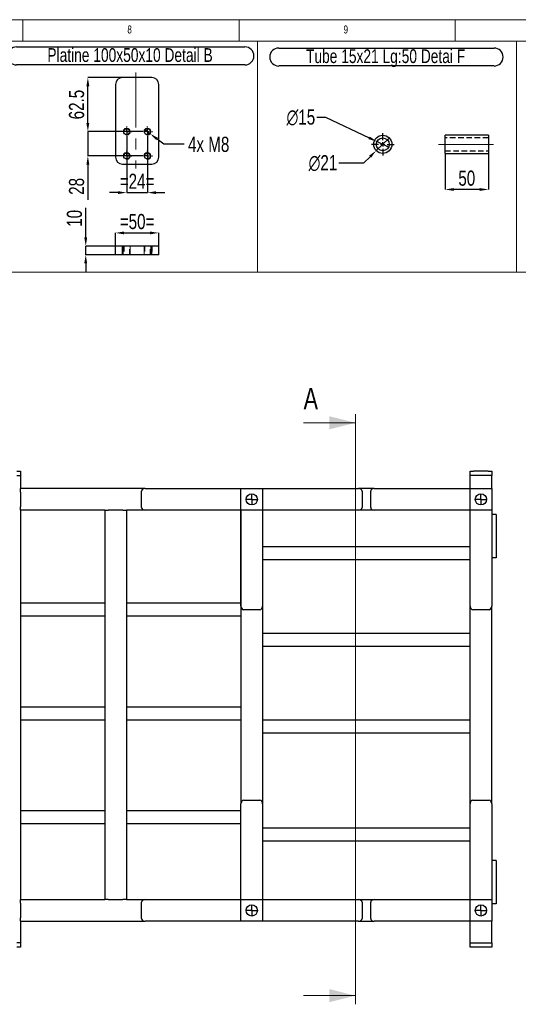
# Model space of a CAD drawing. Header units: millimetres. Extents: x 5 to 589, y 5 to 415.
# Tile 14 of 16: x 346 to 462, y 187 to 415. Entities that reach past the tile are written whole.
import ezdxf

# ---------------------------------------------------------------- set-up
doc = ezdxf.new("R2010")
doc.units = ezdxf.units.MM
doc.header["$PDSIZE"] = -1
doc.linetypes.add('CENTERX2', pattern=[20.32, 12.7, -2.54, 2.54, -2.54])
doc.linetypes.add('HIDDEN', pattern=[1.905, 1.27, -0.635])
for name, color, linetype in [('COTES', 1, 'Continuous'), ('NOTES', 6, 'Continuous'), ('TRAIT-FINS', 9, 'Continuous'), ('TRAIT-MIXTES', 3, 'CENTERX2'), ('TRAIT-TIRET', 2, 'HIDDEN')]:
    doc.layers.add(name, color=color, linetype=linetype)
doc.layers.add('TRAIT-FORT', color=4, linetype='Continuous', lineweight=25)
doc.styles.add('SLDTEXTSTYLE0', font='TXT', dxfattribs={"width": 0.75})
doc.dimstyles.new('SLDDIMSTYLE2', dxfattribs={"dimtxt": 3.5, "dimasz": 2, "dimexe": 0, "dimexo": 0.0625, "dimgap": 0.875, "dimtad": 1, "dimdec": 0, "dimlfac": 5, "dimrnd": 1e-09, "dimzin": 12, "dimdsep": 46, "dimtxsty": 'SLDTEXTSTYLE0', "dimsah": 1, "dimcen": 0.09, "dimadec": 0, "dimazin": 3, "dimtfac": 1, "dimtdec": 0, "dimtmove": 0, "dimatfit": 0, "dimfxl": 1, "dimfrac": 2, "dimtolj": 1, "dimtzin": 12, "dimarcsym": 0})
doc.dimstyles.new('SLDDIMSTYLE3', dxfattribs={"dimtxt": 3.5, "dimasz": 2, "dimexe": 0, "dimexo": 0.0625, "dimgap": 0.875, "dimtad": 1, "dimlfac": 5, "dimrnd": 1e-09, "dimzin": 12, "dimdsep": 46, "dimtxsty": 'SLDTEXTSTYLE0', "dimsah": 1, "dimcen": 0.09, "dimadec": 0, "dimazin": 3, "dimtfac": 1, "dimtmove": 0, "dimatfit": 0, "dimfxl": 1, "dimfrac": 2, "dimtolj": 1, "dimtzin": 12, "dimarcsym": 0})
doc.dimstyles.new('SLDDIMSTYLE4', dxfattribs={"dimtxt": 3.5, "dimasz": 2, "dimexe": 0, "dimexo": 0.0625, "dimgap": 0.875, "dimtad": 1, "dimdec": 1, "dimlfac": 5, "dimrnd": 1e-09, "dimzin": 12, "dimdsep": 46, "dimtxsty": 'SLDTEXTSTYLE0', "dimsah": 1, "dimcen": 0.09, "dimadec": 0, "dimazin": 3, "dimtfac": 1, "dimtdec": 1, "dimtofl": 0, "dimtmove": 0, "dimatfit": 3, "dimfxl": 1, "dimfrac": 2, "dimtolj": 1, "dimtzin": 12, "dimarcsym": 0})
doc.dimstyles.new('SLDDIMSTYLE5', dxfattribs={"dimtxt": 3.5, "dimasz": 2, "dimexe": 0, "dimexo": 0.0625, "dimgap": 0.875, "dimtad": 0, "dimtih": 1, "dimtoh": 1, "dimlfac": 5, "dimrnd": 1e-09, "dimzin": 12, "dimdsep": 46, "dimtxsty": 'SLDTEXTSTYLE0', "dimblk1": 'NONE', "dimsah": 1, "dimcen": 0, "dimadec": 0, "dimazin": 3, "dimtfac": 1, "dimtmove": 0, "dimatfit": 3, "dimldrblk": 'NONE', "dimfxl": 1, "dimfrac": 2, "dimtolj": 1, "dimtzin": 12, "dimarcsym": 0})
doc.dimstyles.new('SLDDIMSTYLE6', dxfattribs={"dimtxt": 3.5, "dimasz": 2, "dimexe": 0, "dimexo": 0.0625, "dimgap": 0.875, "dimtad": 0, "dimtih": 1, "dimtoh": 1, "dimlfac": 5, "dimrnd": 1e-09, "dimzin": 12, "dimdsep": 46, "dimtxsty": 'SLDTEXTSTYLE0', "dimblk1": 'NONE', "dimsah": 1, "dimcen": 0, "dimadec": 0, "dimazin": 3, "dimtfac": 1, "dimtmove": 0, "dimatfit": 3, "dimldrblk": 'NONE', "dimfxl": 1, "dimfrac": 2, "dimtolj": 1, "dimtzin": 12, "dimarcsym": 0})

# ---------------------------------------------------------------- blocks, each defined once
blk = doc.blocks.new('_D_14')
at = {"layer": 'COTES', "color": 0, "lineweight": -2, "transparency": 16777216}
for p, q in [((368.41, 362.75), (368.41, 365.72)), ((370.41, 365.72), (376.41, 365.72)), ((378.41, 362.75), (378.41, 365.72))]:
    blk.add_line(p, q, dxfattribs=at)
at = {"layer": 'COTES', "color": 0, "transparency": 16777216}
for points in [[(370.41, 366.05), (370.41, 365.39), (368.41, 365.72)], [(376.41, 366.05), (376.41, 365.39), (378.41, 365.72)]]:
    blk.add_solid(points, dxfattribs=at)
at = {"layer": 'Defpoints', "color": 0, "transparency": 16777216}
for p in [(378.41, 365.72), (368.41, 362.68), (378.41, 362.68)]:
    blk.add_point(p, dxfattribs=at)
at = {"layer": 'COTES', "color": 0, "transparency": 16777216, "insert": (373.41, 370.1), "char_height": 3.5, "attachment_point": 2, "style": 'SLDTEXTSTYLE0'}
blk.add_mtext('\\A1;=50=', dxfattribs=at)
blk = doc.blocks.new('_D_15')
at = {"layer": 'COTES', "color": 0, "lineweight": -2, "transparency": 16777216}
for p, q in [((361.54, 364.68), (361.54, 371.5)), ((368.35, 362.68), (361.54, 362.68)), ((361.54, 360.68), (361.54, 362.68)), ((368.35, 360.68), (361.54, 360.68)), ((361.54, 358.68), (361.54, 356.68))]:
    blk.add_line(p, q, dxfattribs=at)
at = {"layer": 'COTES', "color": 0, "transparency": 16777216}
for points in [[(361.2, 364.68), (361.87, 364.68), (361.54, 362.68)], [(361.2, 358.68), (361.87, 358.68), (361.54, 360.68)]]:
    blk.add_solid(points, dxfattribs=at)
at = {"layer": 'Defpoints', "color": 0, "transparency": 16777216}
for p in [(361.54, 362.68), (368.41, 362.68), (368.41, 360.68)]:
    blk.add_point(p, dxfattribs=at)
at = {"layer": 'COTES', "color": 0, "transparency": 16777216, "insert": (357.16, 369.09), "char_height": 3.5, "attachment_point": 2, "rotation": 90, "style": 'SLDTEXTSTYLE0'}
blk.add_mtext('\\A1;10', dxfattribs=at)
blk = doc.blocks.new('_D_16')
at = {"layer": 'COTES', "color": 0, "lineweight": -2, "transparency": 16777216}
for p, q in [((454.66, 388.23), (454.66, 375.76)), ((444.66, 384.03), (444.66, 375.76)), ((452.66, 375.76), (446.66, 375.76))]:
    blk.add_line(p, q, dxfattribs=at)
at = {"layer": 'COTES', "color": 0, "transparency": 16777216}
for points in [[(446.66, 376.09), (446.66, 375.42), (444.66, 375.76)], [(452.66, 376.09), (452.66, 375.42), (454.66, 375.76)]]:
    blk.add_solid(points, dxfattribs=at)
at = {"layer": 'Defpoints', "color": 0, "transparency": 16777216}
for p in [(454.66, 388.29), (444.66, 384.09), (444.66, 375.76)]:
    blk.add_point(p, dxfattribs=at)
at = {"layer": 'COTES', "color": 0, "transparency": 16777216, "insert": (449.66, 380.13), "char_height": 3.5, "attachment_point": 2, "style": 'SLDTEXTSTYLE0'}
blk.add_mtext('\\A1;50', dxfattribs=at)
blk = doc.blocks.new('SW_NOTE_4')
at = {"layer": 'NOTES', "color": 0}
for p, q in [((-0.01, 4.39), (49.8, 4.39)), ((49.8, 0.24), (-0.01, 0.24))]:
    blk.add_line(p, q, dxfattribs=at)
for centre, start, end in [((-0.01, 2.31), 90, 270), ((49.8, 2.31), 270, 90)]:
    blk.add_arc(centre, 2.08, start, end, dxfattribs=at)
at = {"layer": 'NOTES', "color": 0, "insert": (24.71, 4.09), "char_height": 3.175, "attachment_point": 2, "style": 'SLDTEXTSTYLE0'}
blk.add_mtext('Tube 15x21 Lg:50 Detai F', dxfattribs=at)
blk = doc.blocks.new('_D_17')
at = {"layer": 'COTES', "color": 0, "lineweight": -2, "transparency": 16777216}
for p, q in [((369.95, 401.63), (362.03, 401.63)), ((362.03, 391.13), (362.03, 399.63)), ((374.55, 389.13), (362.03, 389.13))]:
    blk.add_line(p, q, dxfattribs=at)
at = {"layer": 'COTES', "color": 0, "transparency": 16777216}
for points in [[(361.69, 399.63), (362.36, 399.63), (362.03, 401.63)], [(361.69, 391.13), (362.36, 391.13), (362.03, 389.13)]]:
    blk.add_solid(points, dxfattribs=at)
at = {"layer": 'Defpoints', "color": 0, "transparency": 16777216}
for p in [(362.03, 401.63), (370.01, 401.63), (374.61, 389.13)]:
    blk.add_point(p, dxfattribs=at)
at = {"layer": 'COTES', "color": 0, "transparency": 16777216, "insert": (357.65, 395.38), "char_height": 3.5, "attachment_point": 2, "rotation": 90, "style": 'SLDTEXTSTYLE0'}
blk.add_mtext('\\A1;62.5', dxfattribs=at)
blk = doc.blocks.new('_D_18')
at = {"layer": 'COTES', "color": 0, "lineweight": -2, "transparency": 16777216}
for p, q in [((362.03, 391.13), (362.03, 393.13)), ((374.55, 389.13), (362.03, 389.13)), ((362.03, 389.13), (362.03, 383.53)), ((374.55, 383.53), (362.03, 383.53)), ((362.03, 381.53), (362.03, 373.4))]:
    blk.add_line(p, q, dxfattribs=at)
at = {"layer": 'COTES', "color": 0, "transparency": 16777216}
for points in [[(361.69, 391.13), (362.36, 391.13), (362.03, 389.13)], [(361.69, 381.53), (362.36, 381.53), (362.03, 383.53)]]:
    blk.add_solid(points, dxfattribs=at)
at = {"layer": 'Defpoints', "color": 0, "transparency": 16777216}
for p in [(374.61, 389.13), (362.03, 383.53), (374.61, 383.53)]:
    blk.add_point(p, dxfattribs=at)
at = {"layer": 'COTES', "color": 0, "transparency": 16777216, "insert": (357.65, 376.47), "char_height": 3.5, "attachment_point": 2, "rotation": 90, "style": 'SLDTEXTSTYLE0'}
blk.add_mtext('\\A1;28', dxfattribs=at)
blk = doc.blocks.new('_D_19')
at = {"layer": 'COTES', "color": 0, "lineweight": -2, "transparency": 16777216}
for p, q in [((371.01, 387.87), (371.01, 375.03)), ((375.81, 387.87), (375.81, 375.03)), ((369.01, 375.03), (367.01, 375.03)), ((371.01, 375.03), (375.81, 375.03)), ((377.81, 375.03), (379.81, 375.03))]:
    blk.add_line(p, q, dxfattribs=at)
at = {"layer": 'COTES', "color": 0, "transparency": 16777216}
for points in [[(369.01, 375.36), (369.01, 374.7), (371.01, 375.03)], [(377.81, 375.36), (377.81, 374.7), (375.81, 375.03)]]:
    blk.add_solid(points, dxfattribs=at)
at = {"layer": 'Defpoints', "color": 0, "transparency": 16777216}
for p in [(371.01, 387.93), (375.81, 387.93), (375.81, 375.03)]:
    blk.add_point(p, dxfattribs=at)
at = {"layer": 'COTES', "color": 0, "transparency": 16777216, "insert": (373.41, 379.41), "char_height": 3.5, "attachment_point": 2, "style": 'SLDTEXTSTYLE0'}
blk.add_mtext('\\A1;=24=', dxfattribs=at)
blk = doc.blocks.new('_D_20')
at = {"layer": 'COTES', "color": 0, "lineweight": -2, "transparency": 16777216}
for p, q in [((375.18, 389.62), (376.45, 388.64)), ((379.62, 386.2), (378.03, 387.42)), ((384.32, 386.2), (379.62, 386.2))]:
    blk.add_line(p, q, dxfattribs=at)
at = {"layer": 'COTES', "color": 0, "transparency": 16777216}
blk.add_solid([(378.24, 387.69), (377.83, 387.16), (376.45, 388.64)], dxfattribs=at)
at = {"layer": 'Defpoints', "color": 0, "transparency": 16777216}
for p in [(375.18, 389.62), (376.45, 388.64)]:
    blk.add_point(p, dxfattribs=at)
at = {"layer": 'COTES', "color": 0, "transparency": 16777216, "insert": (385.19, 387.95), "char_height": 3.5, "attachment_point": 1, "style": 'SLDTEXTSTYLE0'}
blk.add_mtext('\\A1;4x M8', dxfattribs=at)
blk = doc.blocks.new('_None')
blk = doc.blocks.new('SW_NOTE_5')
at = {"layer": 'NOTES', "color": 0}
for p, q in [((-0.06, 4.37), (52.77, 4.37)), ((52.77, 0.22), (-0.06, 0.22))]:
    blk.add_line(p, q, dxfattribs=at)
for centre, start, end in [((-0.06, 2.3), 90, 270), ((52.77, 2.3), 270, 90)]:
    blk.add_arc(centre, 2.08, start, end, dxfattribs=at)
at = {"layer": 'NOTES', "color": 0, "insert": (26.19, 4.09), "char_height": 3.175, "attachment_point": 2, "style": 'SLDTEXTSTYLE0'}
blk.add_mtext('Platine 100x50x10 Detail B', dxfattribs=at)
blk = doc.blocks.new('SW_CENTERMARKSYMBOL_14')
at = {"layer": 'TRAIT-MIXTES', "color": 0}
for p, q in [((-1, 0), (-1.2, 0)), ((0, 0), (-0.5, 0)), ((0, 1), (0, 1.2)), ((0, 0), (0, 0.5)), ((0, 0), (0, -0.5)), ((0, 0), (0.5, 0)), ((1, 0), (1.2, 0)), ((0, -1), (0, -1.2))]:
    blk.add_line(p, q, dxfattribs=at)
blk = doc.blocks.new('SW_CENTERMARKSYMBOL_15')
at = {"layer": 'TRAIT-MIXTES', "color": 0}
for p, q in [((-1, 0), (-1.2, 0)), ((0, 0), (-0.5, 0)), ((0, 1), (0, 1.2)), ((0, 0), (0, 0.5)), ((0, 0), (0, -0.5)), ((0, 0), (0.5, 0)), ((1, 0), (1.2, 0)), ((0, -1), (0, -1.2))]:
    blk.add_line(p, q, dxfattribs=at)
blk = doc.blocks.new('SW_CENTERMARKSYMBOL_16')
at = {"layer": 'TRAIT-MIXTES', "color": 0}
for p, q in [((-1, 0), (-1.2, 0)), ((0, 0), (-0.5, 0)), ((0, 1), (0, 1.2)), ((0, 0), (0, 0.5)), ((0, 0), (0, -0.5)), ((0, 0), (0.5, 0)), ((1, 0), (1.2, 0)), ((0, -1), (0, -1.2))]:
    blk.add_line(p, q, dxfattribs=at)
blk = doc.blocks.new('SW_CENTERMARKSYMBOL_17')
at = {"layer": 'TRAIT-MIXTES', "color": 0}
for p, q in [((-1, 0), (-1.2, 0)), ((0, 0), (-0.5, 0)), ((0, 1), (0, 1.2)), ((0, 0), (0, 0.5)), ((0, 0), (0, -0.5)), ((0, 0), (0.5, 0)), ((1, 0), (1.2, 0)), ((0, -1), (0, -1.2))]:
    blk.add_line(p, q, dxfattribs=at)
blk = doc.blocks.new('_D_21')
at = {"layer": 'COTES', "color": 0, "lineweight": -2, "transparency": 16777216}
for p, q in [((431.74, 387.65), (428.72, 384.73)), ((425.85, 381.95), (427.29, 383.34)), ((420.08, 381.95), (425.85, 381.95))]:
    blk.add_line(p, q, dxfattribs=at)
at = {"layer": 'COTES', "color": 0, "transparency": 16777216}
blk.add_solid([(427.06, 383.58), (427.52, 383.1), (428.72, 384.73)], dxfattribs=at)
at = {"layer": 'Defpoints', "color": 0, "transparency": 16777216}
for p in [(431.74, 387.65), (428.72, 384.73)]:
    blk.add_point(p, dxfattribs=at)
at = {"layer": 'COTES', "color": 0, "transparency": 16777216, "insert": (413.08, 383.7), "char_height": 3.5, "attachment_point": 1, "style": 'SLDTEXTSTYLE0'}
blk.add_mtext('\\A1;∅21', dxfattribs=at)
blk = doc.blocks.new('_D_22')
at = {"layer": 'COTES', "color": 0, "lineweight": -2, "transparency": 16777216}
for p, q in [((414.98, 392.5), (416.98, 392.5)), ((416.98, 392.5), (427.07, 387.69)), ((431.59, 385.54), (428.88, 386.83))]:
    blk.add_line(p, q, dxfattribs=at)
at = {"layer": 'COTES', "color": 0, "transparency": 16777216}
blk.add_solid([(427.22, 387.99), (426.93, 387.39), (428.88, 386.83)], dxfattribs=at)
at = {"layer": 'Defpoints', "color": 0, "transparency": 16777216}
for p in [(428.88, 386.83), (431.59, 385.54)]:
    blk.add_point(p, dxfattribs=at)
at = {"layer": 'COTES', "color": 0, "transparency": 16777216, "insert": (407.98, 394.25), "char_height": 3.5, "attachment_point": 1, "style": 'SLDTEXTSTYLE0'}
blk.add_mtext('\\A1;∅15', dxfattribs=at)
blk = doc.blocks.new('SW_CENTERMARKSYMBOL_18')
at = {"layer": 'TRAIT-MIXTES', "color": 0}
for p, q in [((0, 1), (0, 2.6)), ((-1, 0), (-2.6, 0)), ((0, 0), (-0.5, 0)), ((0, 0), (0, 0.5)), ((0, 0), (0, -0.5)), ((0, 0), (0.5, 0)), ((1, 0), (2.6, 0)), ((0, -1), (0, -2.6))]:
    blk.add_line(p, q, dxfattribs=at)
blk = doc.blocks.new('SW_CENTERMARKSYMBOL_33')
at = {"layer": 'TRAIT-MIXTES', "color": 0}
for p, q in [((0, 2.5), (0, 2.55)), ((-2.5, 0), (-2.55, 0)), ((0, 0), (-1.25, 0)), ((0, 0), (0, 1.25)), ((0, 0), (0, -1.25)), ((0, 0), (1.25, 0)), ((2.5, 0), (2.55, 0)), ((0, -2.5), (0, -2.55))]:
    blk.add_line(p, q, dxfattribs=at)
blk = doc.blocks.new('SW_CENTERMARKSYMBOL_34')
at = {"layer": 'TRAIT-MIXTES', "color": 0}
for p, q in [((0, 2.5), (0, 2.55)), ((-2.5, 0), (-2.55, 0)), ((0, 0), (-1.25, 0)), ((0, 0), (0, 1.25)), ((0, 0), (0, -1.25)), ((0, 0), (1.25, 0)), ((2.5, 0), (2.55, 0)), ((0, -2.5), (0, -2.55))]:
    blk.add_line(p, q, dxfattribs=at)
blk = doc.blocks.new('SW_CENTERMARKSYMBOL_35')
at = {"layer": 'TRAIT-MIXTES', "color": 0}
for p, q in [((0, 2.5), (0, 2.55)), ((-2.5, 0), (-2.55, 0)), ((0, 0), (-1.25, 0)), ((0, 0), (0, 1.25)), ((0, 0), (0, -1.25)), ((0, 0), (1.25, 0)), ((2.5, 0), (2.55, 0)), ((0, -2.5), (0, -2.55))]:
    blk.add_line(p, q, dxfattribs=at)
blk = doc.blocks.new('SW_CENTERMARKSYMBOL_36')
at = {"layer": 'TRAIT-MIXTES', "color": 0}
for p, q in [((0, 2.5), (0, 2.55)), ((-2.5, 0), (-2.55, 0)), ((0, 0), (-1.25, 0)), ((0, 0), (0, 1.25)), ((0, 0), (0, -1.25)), ((0, 0), (1.25, 0)), ((2.5, 0), (2.55, 0)), ((0, -2.5), (0, -2.55))]:
    blk.add_line(p, q, dxfattribs=at)

msp = doc.modelspace()

# ---------------------------------------------------------------- linework, layer by layer
at = {"lineweight": 18}
for p, q in [((589, 415), (5, 415)), ((347, 410), (347, 415)), ((397, 415), (397, 410)), ((447, 410), (447, 415)), ((584, 410), (10, 410)), ((401.2491, 410.0198), (343.095, 410.0198)), ((461.1528, 410.0198), (401.2491, 410.0198)), ((401.2491, 356.6862), (401.2491, 410.0198)), ((401.2491, 410.0198), (401.2491, 356.6862)), ((521.8141, 410.0198), (461.1528, 410.0198)), ((461.1528, 356.6862), (461.1528, 410.0198)), ((461.1528, 356.6862), (461.1528, 410.0198)), ((401.2491, 356.6862), (343.095, 356.6862)), ((461.1528, 356.6862), (401.2491, 356.6862)), ((521.8141, 356.6862), (461.1528, 356.6862)), ((423.9118, 323.8355), (423.9118, 187.4355)), ((411.9118, 321.8355), (423.9118, 321.8355)), ((411.9118, 189.4355), (423.9118, 189.4355))]:
    msp.add_line(p, q, dxfattribs=at)
for points in [[(423.9118, 321.8355), (417.9118, 323.3355), (417.9118, 320.3355)], [(423.9118, 189.4355), (417.9118, 190.9355), (417.9118, 187.9355)]]:
    msp.add_solid(points, dxfattribs=at)
at = {"layer": 'TRAIT-FINS', "lineweight": 18}
for p, q in [((370.2111, 360.6838), (370.2111, 362.6838)), ((370.2111, 360.6838), (370.2111, 362.6838)), ((371.8111, 360.6838), (371.8111, 362.6838)), ((371.8111, 360.6838), (371.8111, 362.6838)), ((375.0121, 360.6838), (375.0121, 362.6838)), ((375.0121, 360.6838), (375.0121, 362.6838)), ((376.6121, 360.6838), (376.6121, 362.6838)), ((376.6121, 360.6838), (376.6121, 362.6838))]:
    msp.add_line(p, q, dxfattribs=at)
for centre in [(371.0111, 389.1287), (375.8121, 389.1287), (371.0111, 383.5287), (375.8121, 383.5287)]:
    msp.add_arc(centre, 0.8, 255, 195, dxfattribs=at)
at = {"layer": 'TRAIT-FORT', "lineweight": 25}
for p, q in [((376.8121, 401.6287), (370.0121, 401.6287)), ((368.4121, 400.0287), (368.4121, 383.2287)), ((378.4121, 383.2287), (378.4121, 400.0287)), ((454.6568, 388.2891), (444.6568, 388.2891)), ((444.6568, 384.0891), (444.6568, 388.2891)), ((454.6568, 388.2891), (454.6568, 384.0891)), ((444.6568, 384.0891), (454.6568, 384.0891)), ((370.0121, 381.6287), (376.8121, 381.6287)), ((368.4121, 360.6838), (368.4121, 362.6838)), ((370.0121, 362.6838), (368.4121, 362.6838)), ((370.0121, 360.6838), (370.0121, 362.6838)), ((376.8121, 362.6838), (370.0121, 362.6838)), ((376.8121, 360.6838), (376.8121, 362.6838)), ((378.4121, 362.6838), (376.8121, 362.6838)), ((378.4121, 360.6838), (378.4121, 362.6838)), ((370.0121, 360.6838), (368.4121, 360.6838)), ((376.8121, 360.6838), (370.0121, 360.6838)), ((378.4121, 360.6838), (376.8121, 360.6838)), ((345.6365, 310.6355), (346.4365, 310.6355)), ((345.6365, 309.6355), (346.4365, 309.6355)), ((346.4365, 310.6355), (346.4365, 309.6355)), ((346.4365, 309.6355), (346.4365, 306.6355)), ((450.4365, 309.6355), (450.4365, 310.6355)), ((450.4365, 310.6355), (451.2365, 310.6355)), ((451.2365, 309.6355), (450.4365, 309.6355)), ((450.4365, 306.6355), (450.4365, 309.6355)), ((454.6365, 310.6355), (451.2365, 310.6355)), ((454.6365, 309.6355), (451.2365, 309.6355)), ((454.6365, 310.6355), (455.4365, 310.6355)), ((455.4365, 309.6355), (454.6365, 309.6355)), ((455.4365, 310.6355), (455.4365, 309.6355)), ((455.4365, 306.6356), (455.4365, 309.6355)), ((375.2463, 306.6355), (346.4365, 306.6355)), ((346.4365, 305.8355), (346.4365, 306.6355)), ((346.4365, 305.8355), (346.4365, 302.4355)), ((374.4367, 302.2357), (374.4367, 306.0357)), ((375.2677, 306.6357), (397.4367, 306.6357)), ((397.4366, 306.6356), (402.4366, 306.6356)), ((397.4366, 301.6356), (397.4366, 306.6356)), ((402.4365, 306.6355), (402.4365, 306.6357)), ((402.4365, 306.6357), (424.6054, 306.6357)), ((402.4366, 306.6356), (402.4366, 301.6356)), ((428.2677, 306.6355), (424.6269, 306.6355)), ((425.4365, 306.0357), (425.4365, 302.2357)), ((427.4367, 302.2355), (427.4367, 306.0355)), ((428.2677, 306.6355), (450.4366, 306.6355)), ((450.4366, 306.6356), (455.4366, 306.6356)), ((450.4366, 301.6356), (450.4366, 306.6356)), ((455.4366, 306.6356), (455.4366, 301.6356)), ((346.4365, 301.6355), (346.4365, 302.4355)), ((346.4365, 301.6355), (346.4365, 211.6355)), ((365.9365, 301.6355), (346.4365, 301.6355)), ((365.9365, 301.6355), (365.9365, 211.6355)), ((365.9365, 301.6355), (366.7365, 301.6355)), ((370.1365, 301.6355), (366.7365, 301.6355)), ((370.1365, 301.6355), (370.9365, 301.6355)), ((370.9365, 301.6355), (370.9365, 211.6355)), ((397.4365, 301.6355), (370.9365, 301.6355)), ((397.4366, 301.6357), (375.2677, 301.6357)), ((397.4365, 301.6355), (397.4365, 233.8043)), ((397.4365, 301.6355), (397.4367, 301.6355)), ((402.4366, 301.6356), (397.4366, 301.6356)), ((397.4367, 279.4667), (397.4367, 301.6356)), ((402.4365, 301.6357), (402.4367, 301.6357)), ((424.6054, 301.6357), (402.4367, 301.6357)), ((402.4367, 301.6357), (402.4367, 279.4667)), ((428.2677, 301.6355), (402.4367, 301.6355)), ((450.4367, 301.6355), (428.2677, 301.6355)), ((450.4365, 233.8045), (450.4365, 301.6355)), ((455.4366, 301.6356), (450.4366, 301.6356)), ((450.4367, 301.6357), (450.4367, 301.6355)), ((450.4367, 279.4667), (450.4367, 301.6355)), ((455.4365, 301.6357), (455.4367, 301.6357)), ((455.4367, 301.6357), (455.4367, 279.4667)), ((456.4365, 300.6355), (455.4367, 300.6355)), ((456.4365, 300.6355), (456.4365, 290.6355)), ((450.4365, 293.1357), (402.4367, 293.1357)), ((450.4365, 290.1357), (402.4367, 290.1357)), ((456.4365, 290.6355), (455.4367, 290.6355)), ((365.9365, 280.1357), (346.4365, 280.1357)), ((397.4365, 280.1357), (370.9365, 280.1357)), ((401.8367, 278.6357), (398.0367, 278.6357)), ((402.4365, 279.4453), (402.4365, 233.8043)), ((454.8367, 278.6357), (451.0367, 278.6357)), ((455.4365, 233.8045), (455.4365, 279.4453)), ((365.9365, 277.1357), (346.4365, 277.1357)), ((397.4365, 277.1357), (370.9365, 277.1357)), ((450.4365, 273.1357), (402.4365, 273.1357)), ((450.4365, 270.1357), (402.4365, 270.1357)), ((365.9365, 256.1357), (346.4365, 256.1357)), ((397.4365, 256.1357), (370.9365, 256.1357)), ((365.9365, 253.1357), (346.4365, 253.1357)), ((397.4365, 253.1357), (370.9365, 253.1357)), ((450.4365, 253.1357), (402.4365, 253.1357)), ((450.4365, 250.1357), (402.4365, 250.1357)), ((398.0365, 234.6353), (401.8365, 234.6353)), ((451.0365, 234.6355), (454.8365, 234.6355)), ((365.9365, 232.1357), (346.4365, 232.1357)), ((397.4365, 232.1357), (370.9365, 232.1357)), ((397.4365, 211.6353), (397.4365, 233.8043)), ((402.4365, 233.8043), (402.4365, 211.6354)), ((450.4365, 211.6355), (450.4365, 233.8045)), ((455.4365, 233.8045), (455.4365, 211.6356)), ((365.9365, 229.1357), (346.4365, 229.1357)), ((397.4365, 229.1357), (370.9365, 229.1357)), ((450.4365, 228.1357), (402.4365, 228.1357)), ((450.4365, 225.1357), (402.4365, 225.1357)), ((456.4365, 220.6355), (455.4365, 220.6355)), ((456.4365, 220.6355), (456.4365, 210.6355)), ((346.4365, 210.8355), (346.4365, 211.6355)), ((346.4365, 211.6355), (365.9365, 211.6355)), ((366.7365, 211.6355), (365.9365, 211.6355)), ((366.7365, 211.6355), (370.1365, 211.6355)), ((370.9365, 211.6355), (370.1365, 211.6355)), ((370.9365, 211.6355), (397.4365, 211.6355)), ((375.2677, 211.6353), (397.4365, 211.6353)), ((397.4367, 211.6353), (397.4365, 211.6353)), ((397.4366, 206.6354), (397.4366, 211.6354)), ((397.4366, 211.6354), (402.4366, 211.6354)), ((402.4365, 211.6355), (428.2677, 211.6355)), ((402.4366, 211.6354), (402.4366, 206.6354)), ((402.4366, 211.6353), (424.6054, 211.6353)), ((428.2677, 211.6355), (450.4365, 211.6355)), ((450.4367, 211.6355), (450.4365, 211.6355)), ((450.4366, 206.6356), (450.4366, 211.6356)), ((450.4366, 211.6356), (455.4366, 211.6356)), ((455.4366, 211.6356), (455.4366, 206.6356)), ((346.4365, 210.8355), (346.4365, 207.4355)), ((374.4367, 207.2353), (374.4367, 211.0353)), ((425.4365, 211.0353), (425.4365, 207.2353)), ((427.4367, 207.2355), (427.4367, 211.0355)), ((456.4365, 210.6355), (455.4366, 210.6355)), ((346.4365, 206.6355), (346.4365, 207.4355)), ((346.4365, 206.6355), (346.4365, 201.6355)), ((346.4365, 206.6355), (375.2463, 206.6355)), ((397.4367, 206.6353), (375.2677, 206.6353)), ((402.4366, 206.6354), (397.4366, 206.6354)), ((397.4367, 206.6355), (397.4367, 206.6353)), ((424.6054, 206.6353), (402.4365, 206.6353)), ((424.6269, 206.6355), (428.2677, 206.6355)), ((450.4367, 206.6355), (428.2677, 206.6355)), ((450.4365, 201.6355), (450.4365, 206.6355)), ((455.4366, 206.6356), (450.4366, 206.6356)), ((455.4365, 201.6355), (455.4365, 206.6356)), ((346.4365, 201.6355), (345.6365, 201.6355)), ((346.4365, 200.6355), (345.6365, 200.6355)), ((346.4365, 201.6355), (346.4365, 200.6355)), ((450.4365, 200.6355), (450.4365, 201.6355)), ((450.4365, 201.6355), (451.2365, 201.6355)), ((451.2365, 200.6355), (450.4365, 200.6355)), ((451.2365, 201.6355), (454.6365, 201.6355)), ((454.6365, 200.6355), (451.2365, 200.6355)), ((454.6365, 201.6355), (455.4365, 201.6355)), ((455.4365, 200.6355), (454.6365, 200.6355)), ((455.4365, 201.6355), (455.4365, 200.6355))]:
    msp.add_line(p, q, dxfattribs=at)
for centre, radius in [((371.0111, 389.1287), 0.7), ((375.8121, 389.1287), 0.7), ((430.2334, 386.1891), 2.1), ((430.2334, 386.1891), 1.5), ((371.0111, 383.5287), 0.7), ((375.8121, 383.5287), 0.7), ((399.9366, 304.1356), 1.3), ((452.9366, 304.1356), 1.3), ((399.9366, 209.1354), 1.3), ((452.9366, 209.1356), 1.3)]:
    msp.add_circle(centre, radius, dxfattribs=at)
for centre, start, end in [((370.0121, 400.0287), 90, 180), ((376.8121, 400.0287), 0, 90), ((370.0121, 383.2287), 180, 270), ((376.8121, 383.2287), 270, 0)]:
    msp.add_arc(centre, 1.6, start, end, dxfattribs=at)
for centre, major_axis, start_param, end_param in [((375.2677, 306.0357), (-0.831, 0), 4.71238898, 6.28318531), ((424.6054, 306.0357), (-0.831, 0), 3.14159265, 4.71238898), ((428.2677, 306.0355), (-0.831, 0), 4.71238898, 6.28318531), ((375.2677, 302.2357), (0.831, 0), 3.14159265, 4.71238898), ((424.6054, 302.2357), (0.831, 0), 4.71238898, 6.28318531), ((428.2677, 302.2355), (0.831, 0), 3.14159265, 4.71238898), ((398.0367, 279.4667), (0, -0.831), 4.71238898, 6.28318531), ((401.8367, 279.4667), (0, 0.831), 3.14159265, 4.71238898), ((451.0367, 279.4667), (0, -0.831), 4.71238898, 6.28318531), ((454.8367, 279.4667), (0, 0.831), 3.14159265, 4.71238898), ((398.0365, 233.8043), (0, -0.831), 3.14159265, 4.71238898), ((401.8365, 233.8043), (0, 0.831), 4.71238898, 6.28318531), ((451.0365, 233.8045), (0, -0.831), 3.14159265, 4.71238898), ((454.8365, 233.8045), (0, 0.831), 4.71238898, 6.28318531), ((375.2677, 211.0353), (-0.831, 0), 4.71238898, 6.28318531), ((424.6054, 211.0353), (-0.831, 0), 3.14159265, 4.71238898), ((428.2677, 211.0355), (-0.831, 0), 4.71238898, 6.28318531), ((375.2677, 207.2353), (0.831, 0), 3.14159265, 4.71238898), ((424.6054, 207.2353), (0.831, 0), 4.71238898, 6.28318531), ((428.2677, 207.2355), (0.831, 0), 3.14159265, 4.71238898)]:
    msp.add_ellipse(centre, major_axis=major_axis, ratio=0.72198821, start_param=start_param, end_param=end_param, dxfattribs=at)
at = {"layer": 'TRAIT-MIXTES', "lineweight": 18}
for p, q in [((373.1048, 402.7876), (373.1048, 380.6296)), ((443.1512, 386.1891), (456.6404, 386.1891))]:
    msp.add_line(p, q, dxfattribs=at)
at = {"layer": 'TRAIT-TIRET'}
for p, q in [((454.6568, 387.6891), (444.6568, 387.6891)), ((444.6568, 384.6891), (454.6568, 384.6891)), ((370.0121, 360.6838), (370.0121, 362.6838)), ((370.3111, 362.6838), (370.3111, 360.6838)), ((371.7111, 360.6838), (371.7111, 362.6838)), ((375.1121, 362.6838), (375.1121, 360.6838)), ((376.5121, 360.6838), (376.5121, 362.6838)), ((376.8121, 362.6838), (376.8121, 360.6838))]:
    msp.add_line(p, q, dxfattribs=at)

# ---------------------------------------------------------------- block references
at = {"layer": 'NOTES'}
for name, p in [('SW_NOTE_5', (345.5928, 404.3292)), ('SW_NOTE_4', (406.1758, 404.0625))]:
    msp.add_blockref(name, p, dxfattribs=at)
at = {"layer": 'TRAIT-MIXTES'}
for name, p in [('SW_CENTERMARKSYMBOL_17', (371.0111, 389.1287)), ('SW_CENTERMARKSYMBOL_16', (375.8121, 389.1287)), ('SW_CENTERMARKSYMBOL_18', (430.2334, 386.1891)), ('SW_CENTERMARKSYMBOL_14', (371.0111, 383.5287)), ('SW_CENTERMARKSYMBOL_15', (375.8121, 383.5287)), ('SW_CENTERMARKSYMBOL_33', (399.9366, 304.1356)), ('SW_CENTERMARKSYMBOL_34', (452.9366, 304.1356)), ('SW_CENTERMARKSYMBOL_36', (399.9366, 209.1354)), ('SW_CENTERMARKSYMBOL_35', (452.9366, 209.1356))]:
    msp.add_blockref(name, p, dxfattribs=at)

# ---------------------------------------------------------------- texts
at = {"insert": (411.9118, 329.9109), "char_height": 5, "attachment_point": 1, "style": 'SLDTEXTSTYLE0'}
msp.add_mtext('A', dxfattribs=at)
at = {"layer": 'NOTES', "char_height": 1.8521, "attachment_point": 1, "style": 'SLDTEXTSTYLE0'}
for s, insert in [('8', (371.1667, 413.668)), ('9', (421.1667, 413.668))]:
    msp.add_mtext(s, dxfattribs=dict(at, insert=insert))

# ---------------------------------------------------------------- dimensions: what is measured, and where the dimension line sits
at = {"layer": 'COTES'}
for base, p1, p2, dimstyle, picture, middle in [((362.0255, 401.6287), (374.6121, 389.1287), (370.0121, 401.6287), 'SLDDIMSTYLE4', '_D_17', (362.0255, 395.3787)), ((362.0255, 383.5287), (374.6121, 389.1287), (374.6121, 383.5287), 'SLDDIMSTYLE3', '_D_18', (362.0255, 376.4662)), ((361.5364, 362.6838), (368.4121, 360.6838), (368.4121, 362.6838), 'SLDDIMSTYLE3', '_D_15', (361.5364, 369.0935))]:
    dim = msp.add_linear_dim(base=base, p1=p1, p2=p2, angle=90, dimstyle=dimstyle, dxfattribs=at)
    dim.commit()
    dim.dimension.update_dxf_attribs({"geometry": picture, "text_midpoint": middle, "dimtype": 160})
for p1, p2, picture, middle in [((431.5878, 385.5445), (428.879, 386.8337), '_D_22', (411.0406, 392.4979)), ((431.7418, 387.6502), (428.725, 384.728), '_D_21', (416.1432, 381.9451))]:
    dim = msp.add_diameter_dim_2p(p1=p1, p2=p2, dimstyle='SLDDIMSTYLE6', dxfattribs=at)
    dim.commit()
    dim.dimension.update_dxf_attribs({"geometry": picture, "text_midpoint": middle, "dimtype": 163})
dim = msp.add_diameter_dim_2p(p1=(375.1777, 389.6162), p2=(376.4464, 388.6413), text='4x M8', dimstyle='SLDDIMSTYLE5', override={"dimpost": '<>'}, dxfattribs=at)
dim.commit()
dim.dimension.update_dxf_attribs({"geometry": '_D_20', "text_midpoint": (391.3178, 386.204), "dimtype": 163})
for base, p1, p2, picture, middle in [((375.8121, 375.0308), (371.0111, 387.9287), (375.8121, 387.9287), '_D_19', (373.4116, 375.0308)), ((378.4121, 365.7204), (368.4121, 362.6838), (378.4121, 362.6838), '_D_14', (373.4121, 365.7204))]:
    dim = msp.add_linear_dim(base=base, p1=p1, p2=p2, text='=<>=', dimstyle='SLDDIMSTYLE2', dxfattribs=at)
    dim.commit()
    dim.dimension.update_dxf_attribs({"geometry": picture, "text_midpoint": middle, "dimtype": 160})
dim = msp.add_linear_dim(base=(444.6568, 375.7557), p1=(454.6568, 388.2891), p2=(444.6568, 384.0891), dimstyle='SLDDIMSTYLE3', dxfattribs=at)
dim.commit()
dim.dimension.update_dxf_attribs({"geometry": '_D_16', "text_midpoint": (449.6568, 375.7557), "dimtype": 160})

doc.saveas('drawing.dxf')
